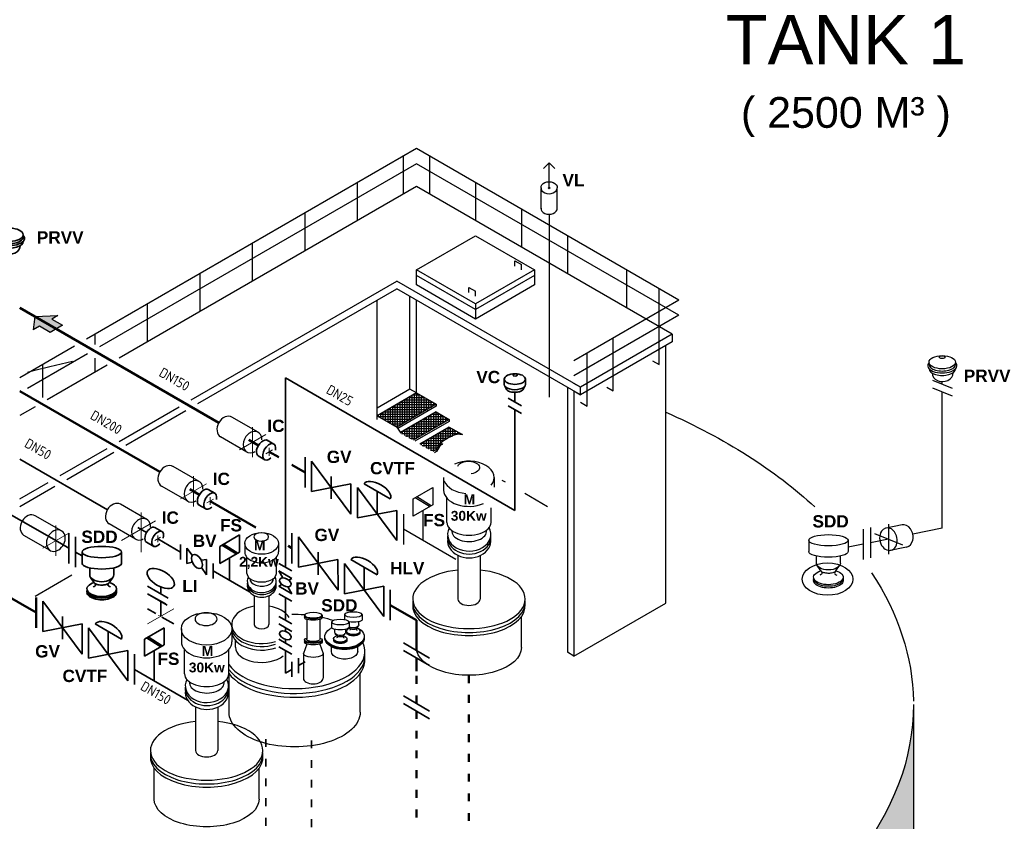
# Model space of a CAD drawing. Header units: millimetres. Extents: x 222 to 2461, y -1493 to 72.
# Tile 27 of 27: x 2161 to 2461, y -456 to -211. Entities that reach past the tile are written whole.
import ezdxf

# ---------------------------------------------------------------- set-up
doc = ezdxf.new("R2010")
doc.units = ezdxf.units.MM
doc.linetypes.add('ACAD_ISO03W100', pattern=[30, 12, -18])
doc.linetypes.add('ACAD_ISO10W100', pattern=[18, 12, -3, 0, -3])
for name, color, linetype, lineweight in [('Achsen', 253, 'ACAD_ISO10W100', 15), ('Armatur-Entleerung', 7, 'Continuous', 30), ('Auslagerung', 1, 'Continuous', 50), ('Einlagerung', 5, 'Continuous', 50), ('Entleerung', 74, 'Continuous', 35), ('Pfeile', 1, 'Continuous', 18), ('Symbole_70', 7, 'Continuous', 35), ('Text', 7, 'Continuous', 18), ('Text groß', 7, 'Continuous', 18)]:
    doc.layers.add(name, color=color, linetype=linetype, lineweight=lineweight)
for name, color, linetype in [('ANLAGEN', 7, 'Continuous'), ('effekte', 7, 'Continuous'), ('gebäude', 8, 'Continuous'), ('rohrdurchführung', 7, 'Continuous')]:
    doc.layers.add(name, color=color, linetype=linetype)
doc.styles.add('Stil3', font='isocp.shx', dxfattribs={"height": 130000})

# ---------------------------------------------------------------- blocks, each defined once
blk = doc.blocks.new('FILOU_N2_83_2')
at = {"layer": 'ANLAGEN', "color": 7, "linetype": 'Continuous'}
for p, q in [((0, 0), (6.4952, 12.4102)), ((6.4952, 12.4102), (6.4952, 8.0801)), ((6.4952, 8.0801), (12.9904, 11.8301)), ((12.9904, 11.8301), (12.9904, 3.1699)), ((0, 0), (6.4952, -4.9104)), ((12.9904, 3.1699), (6.4952, -0.5801)), ((6.4952, -0.5801), (6.4952, -4.9103))]:
    blk.add_line(p, q, dxfattribs=at)

msp = doc.modelspace()

# ---------------------------------------------------------------- hatches: boundary and pattern name
at = {"layer": 'Auslagerung'}
msp.add_hatch(color=1, dxfattribs=at).paths.add_polyline_path([(2165.33, -301.63), (2164.83, -305.67), (2166.7, -304.58), (2169.95, -306.46), (2173.7, -304.29), (2170.45, -302.42), (2172.33, -301.34)])
at = {"layer": 'effekte'}
h = msp.add_hatch(color=253, dxfattribs=at)
h.set_gradient(color1=(156, 156, 156), rotation=30, tint=1, name='CURVED')
edge = h.paths.add_edge_path()
edge.add_ellipse((2243.26, -642.83), major_axis=(-190, 0), ratio=0.588376, start_angle=360, end_angle=422.0567)
edge.add_ellipse((2243.26, -642.83), major_axis=(190, 0), ratio=0.588376, start_angle=240.3863, end_angle=310.0953)
edge.add_ellipse((2243.26, -642.83), major_axis=(190, 0), ratio=0.588376, start_angle=-49.9047, end_angle=0)
edge.add_line((2433.26, -642.83), (2433.26, -419.97))
edge.add_ellipse((2243.26, -419.97), major_axis=(-190, 0), ratio=0.588376, start_angle=130.0953, end_angle=180, ccw=False)
edge.add_line((2365.63, -505.49), (2365.63, -686.79))
edge.add_ellipse((2243.26, -601.27), major_axis=(190, 0), ratio=0.588376, start_angle=243.6636, end_angle=310.0953, ccw=False)
edge.add_line((2158.97, -701.46), (2158.97, -520.16))
edge.add_ellipse((2243.26, -419.97), major_axis=(-190, 0.08), ratio=0.588517, start_angle=375.841, end_angle=423.6785, ccw=False)
edge.add_line((2060.47, -450.41), (2053.26, -450.68))
edge.add_line((2053.26, -450.68), (2053.26, -642.83))

# ---------------------------------------------------------------- linework, layer by layer
at = {"layer": 'Achsen', "lineweight": 15}
for p, q in [((2322.47, -262.66), (2321.83, -262.29)), ((2321.83, -262.66), (2322.47, -262.29)), ((2231.71, -344.57), (2231.71, -335.33)), ((2227.71, -342.26), (2235.71, -337.64)), ((2213.71, -359.58), (2213.71, -350.35)), ((2209.71, -357.27), (2217.71, -352.65)), ((2197.71, -373.44), (2197.71, -359.58)), ((2191.71, -369.97), (2203.71, -363.05)), ((2171.71, -374.59), (2171.71, -365.36)), ((2167.71, -372.28), (2175.71, -367.67))]:
    msp.add_line(p, q, dxfattribs=at)
at = {"layer": 'Achsen'}
for p, q in [((2235.74, -343.48), (2237.82, -342.28)), ((2236.78, -341.68), (2236.78, -344.08)), ((2217.74, -358.49), (2219.82, -357.29)), ((2218.78, -356.69), (2218.78, -359.09)), ((2201.92, -369.94), (2203.65, -368.94)), ((2202.78, -368.44), (2202.78, -370.44)), ((2199.71, -395.38), (2207.71, -390.76))]:
    msp.add_line(p, q, dxfattribs=at)
at = {"layer": 'Armatur-Entleerung'}
for p, q in [((2319.69, -268.81), (2319.69, -262.57)), ((2324.61, -268.63), (2324.61, -262.57))]:
    msp.add_line(p, q, dxfattribs=at)
at = {"layer": 'Armatur-Entleerung', "extrusion": (0, 0, -1)}
msp.add_ellipse((2322.15, -262.29), major_axis=(-2.47, 0), ratio=0.707107, start_param=6.229713, end_param=9.478251, dxfattribs=at)
at = {"layer": 'Armatur-Entleerung'}
for centre in [(2322.15, -262.47), (2322.15, -268.72)]:
    msp.add_ellipse(centre, major_axis=(-2.47, 0), ratio=0.707107, start_param=6.229713, end_param=9.478251, dxfattribs=at)
at = {"layer": 'Auslagerung'}
for p, q in [((2160.7, -298.96), (2221.42, -334.01)), ((2230.54, -339.27), (2233.48, -340.97)), ((2239.71, -344.57), (2236.78, -342.88)), ((2247.71, -349.19), (2243.71, -346.88)), ((2154.78, -385.6), (2165.71, -391.91)), ((2165.71, -387.3), (2165.71, -396.53))]:
    msp.add_line(p, q, dxfattribs=at)
at = {"layer": 'Auslagerung', "linetype": 'ACAD_ISO03W100', "ltscale": 0.2}
msp.add_line((2297.71, -411.02), (2297.71, -527.11), dxfattribs=at)
at = {"layer": 'Einlagerung'}
for p, q in [((2160.7, -324.36), (2203.42, -349.02)), ((2212.54, -354.29), (2215.48, -355.98)), ((2232.72, -365.94), (2218.78, -357.89)), ((2243.71, -372.28), (2242.53, -371.6)), ((2281.71, -394.22), (2273.71, -389.6)), ((2281.71, -394.22), (2281.71, -403.46)), ((2281.71, -402.56), (2281.71, -394.22)), ((2281.71, -405.77), (2281.71, -409.78))]:
    msp.add_line(p, q, dxfattribs=at)
at = {"layer": 'Einlagerung', "linetype": 'ACAD_ISO03W100', "ltscale": 0.2}
for p, q in [((2281.71, -411.2), (2281.71, -419.63)), ((2281.71, -421.94), (2281.71, -458.89))]:
    msp.add_line(p, q, dxfattribs=at)
at = {"layer": 'Entleerung'}
for p, q in [((2160.7, -345.14), (2187.42, -360.57)), ((2196.71, -365.93), (2199.39, -367.48)), ((2202.78, -369.44), (2209.71, -373.44)), ((2209.71, -371.13), (2209.71, -375.75))]:
    msp.add_line(p, q, dxfattribs=at)
at = {"layer": 'Entleerung', "linetype": 'ACAD_ISO03W100', "ltscale": 0.2}
msp.add_line((2235.71, -430.48), (2235.71, -531.7), dxfattribs=at)
at = {"layer": 'gebäude'}
for p, q in [((2281.71, -250.44), (2181.03, -308.57)), ((2361.71, -296.63), (2281.71, -250.44)), ((2281.71, -255.06), (2185.02, -310.88)), ((2277.71, -264.3), (2277.71, -252.75)), ((2361.71, -301.25), (2281.71, -255.06)), ((2285.71, -252.75), (2285.71, -264.3)), ((2322.15, -254.79), (2320.41, -256.53)), ((2322.15, -262.47), (2322.15, -254.79)), ((2322.15, -254.79), (2323.89, -256.53)), ((2263.71, -272.38), (2263.71, -260.83)), ((2299.71, -260.83), (2299.71, -272.38)), ((2281.71, -261.99), (2191.02, -314.35)), ((2359.71, -307.02), (2281.71, -261.99)), ((2247.71, -281.62), (2247.71, -270.07)), ((2313.71, -268.92), (2313.71, -280.46)), ((2322.15, -270.46), (2322.15, -326.18)), ((2281.71, -287.39), (2299.71, -277)), ((2299.71, -277), (2317.71, -287.39)), ((2327.71, -277), (2327.71, -288.55)), ((2231.71, -290.85), (2231.71, -279.31)), ((2311.71, -286.24), (2311.71, -284.67)), ((2311.71, -284.67), (2313.71, -285.82)), ((2299.71, -297.78), (2281.71, -287.39)), ((2281.71, -292.01), (2281.71, -287.39)), ((2317.71, -287.39), (2299.71, -297.78)), ((2313.71, -287.39), (2313.71, -285.82)), ((2317.71, -287.39), (2317.71, -292.01)), ((2345.71, -287.39), (2345.71, -298.94)), ((2213.02, -327.05), (2275.71, -290.85)), ((2215.71, -300.09), (2215.71, -288.55)), ((2331.71, -323.19), (2275.71, -290.85)), ((2299.71, -299.49), (2281.71, -289.1)), ((2317.71, -289.1), (2299.71, -299.49)), ((2215.02, -328.2), (2275.71, -293.16)), ((2331.71, -325.5), (2275.71, -293.16)), ((2299.71, -302.4), (2281.71, -292.01)), ((2297.71, -294.32), (2297.71, -292.75)), ((2297.71, -292.75), (2299.71, -293.9)), ((2317.71, -292.01), (2299.71, -302.4)), ((2299.71, -295.47), (2299.71, -293.9)), ((2355.71, -316.26), (2355.71, -293.16)), ((2269.71, -333.02), (2269.71, -296.63)), ((2279.71, -323.79), (2279.71, -295.47)), ((2281.71, -324.94), (2281.71, -296.57)), ((2361.71, -296.63), (2329.71, -315.1)), ((2199.71, -309.33), (2199.71, -297.78)), ((2299.71, -297.78), (2299.71, -302.4)), ((2361.71, -301.25), (2329.71, -319.72)), ((2357.71, -303.56), (2357.71, -303.56)), ((2183.71, -310.12), (2183.71, -307.02)), ((2359.71, -307.02), (2331.71, -323.19)), ((2341.71, -324.34), (2341.71, -308.17)), ((2359.71, -307.02), (2359.71, -309.33)), ((2177.36, -310.69), (2160.7, -320.3)), ((2359.71, -309.33), (2331.71, -325.5)), ((2357.71, -389), (2357.71, -310.48)), ((2181.36, -313), (2163.03, -323.58)), ((2183.71, -318.57), (2183.71, -314.36)), ((2333.71, -328.96), (2333.71, -312.79)), ((2353.71, -315.1), (2355.71, -316.26)), ((2167.71, -326.29), (2167.71, -316.26)), ((2187.36, -316.46), (2169.03, -327.05)), ((2279.71, -323.79), (2269.71, -329.56)), ((2281.71, -324.94), (2279.71, -323.79)), ((2327.71, -323.19), (2327.71, -404.02)), ((2331.71, -323.19), (2329.71, -322.03)), ((2331.71, -325.5), (2331.71, -323.19)), ((2339.71, -323.19), (2341.71, -324.34)), ((2281.71, -324.94), (2269.71, -331.87)), ((2278.1, -327.03), (2285.32, -327.03)), ((2278.15, -331.69), (2278.15, -327)), ((2278.88, -332.68), (2278.88, -326.58)), ((2279.37, -326.29), (2284.05, -326.29)), ((2279.62, -333.08), (2279.62, -326.15)), ((2280.35, -332.66), (2280.35, -325.73)), ((2280.64, -325.56), (2282.78, -325.56)), ((2281.08, -332.23), (2281.08, -325.31)), ((2281.71, -324.94), (2287.71, -328.41)), ((2281.81, -331.81), (2281.81, -325)), ((2282.55, -331.39), (2282.55, -325.42)), ((2283.28, -330.96), (2283.28, -325.85)), ((2284.01, -330.54), (2284.01, -326.27)), ((2284.75, -330.12), (2284.75, -326.69)), ((2285.48, -329.69), (2285.48, -327.12)), ((2329.71, -324.34), (2331.71, -325.5)), ((2329.71, -324.34), (2329.71, -405.18)), ((2165.36, -329.16), (2160.7, -331.85)), ((2191.02, -339.75), (2209.36, -329.16)), ((2273.02, -333.78), (2273.02, -329.96)), ((2273.02, -329.96), (2275.71, -329.96)), ((2273.75, -334.2), (2273.75, -329.54)), ((2274.29, -329.23), (2275.71, -329.23)), ((2274.48, -334.62), (2274.48, -329.12)), ((2275.22, -335.05), (2275.22, -328.69)), ((2275.56, -328.49), (2275.71, -328.49)), ((2287.71, -328.41), (2275.71, -335.33)), ((2275.71, -328.49), (2275.78, -328.49)), ((2275.71, -329.23), (2276.32, -329.23)), ((2275.71, -329.96), (2276.87, -329.96)), ((2275.78, -328.49), (2287.56, -328.49)), ((2275.95, -328.72), (2275.95, -328.27)), ((2275.95, -335.2), (2275.95, -328.72)), ((2287.71, -329.02), (2276.01, -335.78)), ((2276.32, -329.23), (2286.29, -329.23)), ((2276.68, -329.71), (2276.68, -327.85)), ((2276.68, -334.77), (2276.68, -329.71)), ((2276.83, -327.76), (2286.59, -327.76)), ((2276.87, -329.96), (2285.02, -329.96)), ((2277.42, -330.7), (2277.42, -327.42)), ((2286.21, -329.27), (2286.21, -327.54)), ((2286.95, -328.85), (2286.95, -327.96)), ((2287.68, -328.42), (2287.68, -328.39)), ((2287.71, -328.41), (2287.71, -329.02)), ((2331.71, -327.8), (2333.71, -328.96)), ((2193.02, -340.9), (2211.36, -330.32)), ((2269.71, -331.87), (2275.71, -335.33)), ((2270.08, -332.08), (2270.08, -331.66)), ((2270.21, -332.16), (2275.71, -332.16)), ((2270.48, -331.43), (2275.71, -331.43)), ((2270.82, -332.51), (2270.82, -331.23)), ((2271.48, -332.89), (2275.71, -332.89)), ((2271.55, -332.93), (2271.55, -330.81)), ((2271.75, -330.69), (2275.71, -330.69)), ((2272.28, -333.35), (2272.28, -330.39)), ((2275.71, -330.69), (2277.41, -330.69)), ((2275.71, -331.43), (2277.95, -331.43)), ((2275.71, -332.16), (2278.5, -332.16)), ((2275.71, -332.89), (2279.04, -332.89)), ((2287.71, -330.72), (2276.82, -337)), ((2277.41, -330.69), (2283.75, -330.69)), ((2277.42, -334.35), (2277.42, -330.7)), ((2277.95, -331.43), (2282.48, -331.43)), ((2278.15, -333.93), (2278.15, -331.69)), ((2278.5, -332.16), (2281.21, -332.16)), ((2278.88, -333.5), (2278.88, -332.68)), ((2279.04, -332.89), (2279.94, -332.89)), ((2291.71, -333.02), (2280.71, -339.38)), ((2283.28, -337.89), (2283.28, -333.27)), ((2283.94, -332.89), (2291.48, -332.89)), ((2284.01, -337.47), (2284.01, -332.85)), ((2284.75, -337.05), (2284.75, -332.43)), ((2285.21, -332.16), (2290.21, -332.16)), ((2285.48, -336.62), (2285.48, -332)), ((2286.21, -336.2), (2286.21, -331.58)), ((2286.48, -331.43), (2288.94, -331.43)), ((2286.95, -335.78), (2286.95, -331.16)), ((2287.68, -335.35), (2287.68, -330.73)), ((2287.71, -330.72), (2291.71, -333.02)), ((2288.41, -334.93), (2288.41, -331.12)), ((2289.15, -334.51), (2289.15, -331.54)), ((2289.88, -334.08), (2289.88, -331.97)), ((2290.61, -333.66), (2290.61, -332.39)), ((2291.35, -333.24), (2291.35, -332.81)), ((2291.71, -333.02), (2291.71, -333.64)), ((2272.75, -333.63), (2275.71, -333.63)), ((2274.02, -334.36), (2275.71, -334.36)), ((2275.71, -333.63), (2278.67, -333.63)), ((2275.71, -334.36), (2277.4, -334.36)), ((2275.71, -335.33), (2276.96, -337.21)), ((2278.15, -337.9), (2278.15, -336.24)), ((2278.86, -335.82), (2286.86, -335.82)), ((2278.88, -338.32), (2278.88, -335.81)), ((2279.62, -338.74), (2279.62, -335.39)), ((2280.13, -335.09), (2288.13, -335.09)), ((2280.35, -339.16), (2280.35, -334.97)), ((2281.08, -339.16), (2281.08, -334.54)), ((2291.71, -333.64), (2281.24, -339.68)), ((2281.4, -334.36), (2289.4, -334.36)), ((2281.81, -338.74), (2281.81, -334.12)), ((2282.55, -338.32), (2282.55, -333.7)), ((2282.67, -333.63), (2290.67, -333.63)), ((2291.71, -335.33), (2282.71, -340.53)), ((2289.71, -334.18), (2289.71, -334.18)), ((2290.86, -335.82), (2292.56, -335.82)), ((2291.35, -338.69), (2291.35, -335.55)), ((2291.71, -335.33), (2295.71, -337.64)), ((2292.08, -338.33), (2292.08, -335.55)), ((2292.81, -338), (2292.81, -335.97)), ((2277.1, -337.29), (2284.32, -337.29)), ((2277.42, -337.47), (2277.42, -336.66)), ((2277.59, -336.56), (2285.59, -336.56)), ((2278.37, -338.02), (2283.05, -338.02)), ((2279.64, -338.76), (2281.78, -338.76)), ((2285.48, -342.13), (2285.48, -338.93)), ((2285.78, -338.76), (2291.23, -338.76)), ((2286.21, -342.55), (2286.21, -338.51)), ((2286.95, -342.7), (2286.95, -338.09)), ((2287.05, -338.02), (2292.76, -338.02)), ((2287.68, -342.28), (2287.68, -337.66)), ((2288.32, -337.29), (2295.1, -337.29)), ((2288.41, -341.12), (2288.41, -337.24)), ((2289.15, -340.22), (2289.15, -336.82)), ((2289.59, -336.56), (2293.83, -336.56)), ((2289.88, -339.59), (2289.88, -336.39)), ((2293.55, -337.73), (2293.55, -336.39)), ((2294.28, -337.57), (2294.28, -336.82)), ((2295.01, -337.57), (2295.01, -337.24)), ((2173.03, -350.14), (2187.36, -341.86)), ((2283.24, -340.22), (2289.14, -340.22)), ((2283.28, -340.86), (2283.28, -340.2)), ((2283.45, -340.96), (2288.53, -340.96)), ((2284.01, -341.28), (2284.01, -339.78)), ((2284.51, -339.49), (2290.02, -339.49)), ((2284.72, -341.69), (2288.05, -341.69)), ((2284.75, -341.71), (2284.75, -339.36)), ((2287.71, -342.26), (2286.71, -342.84)), ((2175.03, -351.3), (2189.36, -343.02)), ((2285.99, -342.42), (2287.43, -342.42)), ((2287.77, -342.84), (2287.24, -343.15)), ((2160.7, -357.25), (2169.36, -352.26)), ((2160.7, -359.56), (2171.36, -353.41)), ((2307.71, -351.5), (2308.71, -352.08)), ((2314.71, -355.54), (2321.71, -359.58)), ((2429.78, -365.14), (2424.95, -366.12)), ((2431.15, -371.93), (2425.64, -373.05)), ((2329.71, -405.18), (2357.71, -389)), ((2329.71, -405.18), (2327.71, -404.02)), ((2433.26, -419.97), (2433.26, -642.83))]:
    msp.add_line(p, q, dxfattribs=at)
at = {"layer": 'gebäude', "ltscale": 0.35}
for p, q in [((2446.1, -315.57), (2446.1, -316.24)), ((2442.06, -322.29), (2442.06, -321.48)), ((2442.06, -366.19), (2442.06, -324.6)), ((2275.29, -335.09), (2275.71, -335.09)), ((2275.71, -335.09), (2276.13, -335.09)), ((2290.61, -339.11), (2290.61, -335.97)), ((2289.99, -350.69), (2289.99, -354.59)), ((2305.44, -350.69), (2305.44, -353.65)), ((2280.71, -357.27), (2286.71, -353.81)), ((2286.71, -353.81), (2286.71, -359.01)), ((2280.71, -362.47), (2280.71, -357.27)), ((2285.71, -359.59), (2281.34, -356.91)), ((2286.18, -359.31), (2281.85, -356.62)), ((2290.96, -364.4), (2290.96, -356.99)), ((2286.71, -359.01), (2280.71, -362.47)), ((2304.46, -364.4), (2304.46, -360.02)), ((2277.71, -361.89), (2277.71, -371.13)), ((2283.71, -369.97), (2283.71, -360.74)), ((2420.18, -366), (2420.18, -375.24)), ((2425.64, -364.9), (2425.64, -374.14)), ((2442.06, -366.19), (2433.06, -368.01)), ((2293.71, -375.75), (2277.71, -366.51)), ((2417.92, -366.46), (2417.92, -375.7)), ((2229.32, -370.83), (2229.32, -373.43)), ((2239.62, -370.83), (2239.61, -373.43)), ((2401.32, -369.86), (2401.32, -373.32)), ((2413.32, -369.86), (2413.32, -373.32)), ((2417.92, -371.08), (2413.32, -372.01)), ((2425.64, -369.52), (2420.18, -370.62)), ((2229.97, -379.97), (2229.97, -375.03)), ((2238.97, -379.97), (2238.97, -375.03)), ((2294.34, -374.47), (2294.34, -387.78)), ((2301.09, -374.54), (2301.09, -387.78)), ((2403.65, -376.79), (2403.65, -374.69)), ((2410.99, -376.79), (2410.99, -374.69)), ((2405.05, -379.21), (2403.91, -377.58)), ((2409.59, -379.21), (2410.73, -377.58)), ((2165.42, -386.86), (2176.59, -380.41)), ((2232.22, -386.68), (2232.22, -395.56)), ((2236.72, -386.73), (2236.72, -395.56)), ((2247.52, -392.71), (2247.52, -393.48)), ((2252.92, -392.71), (2252.92, -393.48)), ((2259.75, -392.51), (2259.75, -394.07)), ((2265.15, -392.51), (2265.15, -394.07)), ((2313.71, -402.56), (2313.71, -393.14)), ((2248.22, -394.01), (2248.22, -400.01)), ((2252.22, -394.01), (2252.22, -400.01)), ((2255.76, -394.81), (2255.76, -396.37)), ((2261.16, -394.81), (2261.16, -396.37)), ((2261.43, -396.72), (2261.17, -396.35)), ((2263.47, -396.72), (2263.98, -395.98)), ((2264.1, -395.62), (2264.1, -394.68)), ((2209.99, -396.88), (2209.99, -400.78)), ((2225.44, -396.88), (2225.44, -400.78)), ((2256.81, -397.93), (2256.81, -396.98)), ((2257.44, -399.02), (2256.93, -398.28)), ((2259.48, -399.02), (2259.99, -398.28)), ((2260.11, -397.93), (2260.11, -396.98)), ((2226.47, -402.48), (2226.47, -400.43)), ((2248.22, -401.51), (2247.22, -404.4)), ((2247.52, -400.22), (2247.52, -400.99)), ((2252.22, -401.51), (2253.22, -404.4)), ((2252.92, -400.22), (2252.92, -400.99)), ((2255.77, -403.81), (2255.77, -402.32)), ((2263.77, -403.81), (2263.77, -402.32)), ((2210.96, -410.58), (2210.96, -403.17)), ((2224.46, -410.58), (2224.46, -403.17)), ((2247.22, -404.4), (2247.22, -411.91)), ((2253.22, -404.4), (2253.22, -411.91)), ((2224.54, -422.29), (2224.54, -410.51)), ((2264.54, -422.29), (2264.54, -410.51)), ((2214.34, -420.66), (2214.34, -433.97)), ((2221.09, -420.73), (2221.09, -433.97)), ((2201.71, -448.75), (2201.71, -439.32)), ((2233.71, -448.75), (2233.71, -439.32))]:
    msp.add_line(p, q, dxfattribs=at)
at = {"layer": 'gebäude', "linetype": 'ACAD_ISO03W100', "lineweight": 25}
for p, q in [((2439.06, -321.09), (2445.06, -323.5)), ((2439.06, -323.4), (2445.06, -325.81)), ((2421.35, -367.79), (2429.92, -371.24))]:
    msp.add_line(p, q, dxfattribs=at)
at = {"layer": 'gebäude', "extrusion": (-1.12486e-32, 6.12303e-17, -1)}
for start_param, end_param in [(1.135617, 1.21308), (2.217129, 2.571396), (2.773074, 3.131696)]:
    msp.add_ellipse((2243.26, -419.97), major_axis=(-190, 0.04), ratio=0.588282, start_param=start_param, end_param=end_param, dxfattribs=at)
at = {"layer": 'gebäude', "ltscale": 0.35}
for centre, major_axis, ratio in [((2442.06, -315.57), (-4.04, 0), 0.5), ((2442.01, -314.03), (0.869, -0.029), 0.471797), ((2234.47, -370.83), (-5.15, 0), 0.639035), ((2407.07, -381.71), (-7.72, 0), 0.639035), ((2217.71, -396.88), (-7.72, 0), 0.639035)]:
    msp.add_ellipse(centre, major_axis=major_axis, ratio=ratio, dxfattribs=at)
for centre, major_axis, ratio, start_param, end_param in [((2442.06, -316.62), (-4.45, 0), 0.5, 5.849646, 9.854478), ((2442.06, -316.24), (-4.04, 0), 0.5, 6.283185, 9.424778), ((2442.06, -317.59), (-4.04, 0), 0.5, 6.283185, 9.424778), ((2442.14, -318.83), (-3.21, -0.06), 0.826233, 6.273896, 9.417099), ((2442.14, -318.83), (-3.21, -0.06), 0.826233, 3.141451, 3.143306), ((2297.71, -350.69), (-7.72, 0), 0.639035, 2.634211, 5.321107), ((2297.71, -350.69), (-7.72, 0), 0.639035, 6.503485, 7.735018), ((2297.71, -354.59), (-7.72, 0), 0.639035, 6.282614, 8.45795), ((2297.79, -368.02), (-6.61, 0), 0.777736, 5.903077, 9.829629), ((2297.71, -364.4), (-6.75, 0), 0.57735, 0, 3.141593), ((2297.79, -368.91), (-6.61, 0), 0.777736, 6.19648, 9.511483), ((2297.76, -367.07), (-5.32, 0), 0.595171, 6.20869, 9.519177), ((2297.79, -370.08), (-6.61, 0), 0.777736, 6.168705, 9.539258), ((2234.47, -373.43), (-5.15, 0), 0.639035, 6.282614, 9.424778), ((2234.52, -382.38), (-4.41, 0), 0.777736, 5.903077, 9.829629), ((2234.47, -379.97), (-4.5, 0), 0.57735, 0, 3.141593), ((2297.71, -387.78), (-17.15, 0), 0.526504, 4.910515, 10.797448), ((2234.52, -383.76), (-4.41, 0), 0.777736, 6.168705, 9.539258), ((2234.52, -382.98), (-4.41, 0), 0.777736, 6.19648, 9.511483), ((2234.5, -381.75), (-3.55, 0), 0.595171, 6.20869, 9.519177), ((2234.47, -395.56), (-9.13, 0), 0.632477, 4.96144, 8.334608), ((2234.47, -395.56), (-9.13, 0), 0.632477, 9.815159, 10.746523), ((2297.71, -388.95), (-17.15, 0), 0.526504, 6.21841, 9.489553), ((2297.71, -389.89), (-17.15, 0), 0.526504, -0.052256, 3.193849), ((2297.71, -387.78), (3.37, 0), 0.57735, 3.141593, 6.283185), ((2244.54, -403.81), (-21.43, 0), 0.526504, 4.572213, 4.753499), ((2234.47, -396.45), (-9.13, 0), 0.632477, 6.205579, 8.334608), ((2234.47, -395.56), (2.25, 0), 0.57735, 3.141593, 6.283185), ((2244.54, -403.81), (-21.43, 0), 0.526504, 4.134328, 4.310613), ((2234.47, -397.57), (-9.13, 0), 0.632477, 6.185774, 8.353525), ((2217.71, -400.78), (-7.72, 0), 0.639035, 6.282614, 9.424778), ((2244.54, -403.81), (-21.43, 0), 0.526504, 0.357574, 3.389236), ((2244.54, -405.27), (-21.43, 0), 0.526504, 6.64076, 9.489553), ((2234.47, -402.48), (8, 0), 0.57735, 3.141593, 5.675376), ((2244.54, -406.45), (-21.43, 0), 0.526504, 0.357574, 3.193849), ((2217.71, -410.58), (-6.75, 0), 0.57735, 0, 3.141593), ((2217.79, -414.2), (-6.61, 0), 0.777736, 5.903077, 9.829629), ((2217.76, -413.26), (-5.32, 0), 0.595171, 6.20869, 9.519177), ((2250.22, -411.91), (3, 0), 0.57735, 3.141593, 6.283185), ((2217.79, -416.27), (-6.61, 0), 0.777736, 6.168705, 9.539258), ((2217.79, -415.1), (-6.61, 0), 0.777736, 6.19648, 9.511483), ((2217.71, -433.97), (-17.15, 0), 0.526504, 4.910515, 10.797448), ((2217.71, -435.13), (-17.15, 0), 0.526504, 6.21841, 9.489553), ((2217.71, -433.97), (3.37, 0), 0.57735, 3.141593, 6.283185), ((2217.71, -436.08), (-17.15, 0), 0.526504, -0.052256, 3.193849)]:
    msp.add_ellipse(centre, major_axis=major_axis, ratio=ratio, start_param=start_param, end_param=end_param, dxfattribs=at)
at = {"layer": 'gebäude', "ltscale": 0.35, "extrusion": (-1.01969e-32, 6.12303e-17, -1)}
for centre, major_axis, ratio, start_param, end_param in [((2297.55, -347.71), (3.37, 0), 0.57735, 3.398185, 7.597389), ((2407.32, -369.86), (6, 0), 0.288675, 3.141593, 9.424778), ((2407.32, -373.32), (-6, 0), 0.288675, 3.141593, 6.283185), ((2407.32, -376.79), (-3.67, 0), 0.57735, 3.141593, 6.283185), ((2250.22, -392.71), (2.7, 0), 0.288675, 3.141593, 9.424778), ((2250.22, -393.04), (2.7, 0), 0.288675, 6.351757, 9.356206), ((2262.45, -392.51), (2.7, 0), 0.288675, 3.141593, 9.424778), ((2250.22, -393.48), (2.7, 0), 0.288675, 6.283185, 9.424778), ((2258.46, -394.81), (2.7, 0), 0.288675, 3.141593, 9.424778), ((2258.46, -396.37), (2.7, 0), 0.288675, 6.283185, 9.424778), ((2262.45, -394.07), (2.7, 0), 0.288675, 6.283185, 8.347588), ((2259.77, -399.19), (6, 0), 0.57735, 5.399798, 10.284534), ((2259.77, -399.45), (6, 0), 0.57735, 6.24594, 9.462023), ((2258.46, -399.88), (2.02, 0), 0.509175, 5.234682, 10.455455), ((2262.45, -397.57), (2.02, 0), 0.509175, 5.234682, 10.455455), ((2262.45, -397.79), (2.02, 0), 0.509175, 6.176535, 9.531428), ((2262.45, -398.03), (2.02, 0), 0.509175, 6.16783, 9.540133), ((2250.22, -400.22), (2.7, 0), 0.288675, 5.546561, 10.161402), ((2250.22, -400.99), (2.7, 0), 0.288675, 6.283185, 9.424778), ((2250.22, -400.55), (2.7, 0), 0.288675, 6.351757, 9.356206), ((2250.22, -400.01), (2, 0), 0.363114, 0, 3.141593), ((2259.77, -399.73), (6, 0), 0.57735, 6.241753, 9.46621), ((2258.46, -400.09), (2.02, 0), 0.509175, 6.176535, 9.531428), ((2258.46, -400.33), (2.02, 0), 0.509175, 6.16783, 9.540133), ((2259.77, -403.81), (4, 0), 0.57735, 6.283185, 9.424778)]:
    msp.add_ellipse(centre, major_axis=major_axis, ratio=ratio, start_param=start_param, end_param=end_param, dxfattribs=at)
at = {"layer": 'gebäude'}
for centre, major_axis, start_param, end_param in [((2425.64, -369.52), (-0.69, 3.4), -1.570796, 0.64727), ((2430.47, -368.54), (-0.69, 3.4), -3.141593, 0), ((2425.64, -369.52), (0.69, -3.4), 3.788862, 7.853982)]:
    msp.add_ellipse(centre, major_axis=major_axis, ratio=0.763787, start_param=start_param, end_param=end_param, dxfattribs=at)
at = {"layer": 'gebäude', "ltscale": 0.35, "extrusion": (-1.01969e-32, 6.12303e-17, -1)}
for centre, major_axis in [((2234.36, -368.84), (2.25, 0)), ((2217.55, -393.89), (3.37, 0))]:
    msp.add_ellipse(centre, major_axis=major_axis, ratio=0.57735, dxfattribs=at)
at = {"layer": 'gebäude', "ltscale": 0.35, "extrusion": (-1.12475e-32, 6.12303e-17, -1)}
msp.add_ellipse((2253.97, -373.95), major_axis=(16.58, 0), ratio=0.519922, start_param=3.296707, end_param=3.298118, dxfattribs=at)
at = {"layer": 'gebäude', "ltscale": 0.35, "extrusion": (-1.32457e-32, 6.12303e-17, -1)}
for centre, major_axis, ratio, start_param, end_param in [((2407.32, -381.12), (4.5, 0), 0.509175, -1.048503, 4.172269), ((2297.71, -402.56), (16, 0), 0.52915, 0, 3.141597), ((2244.54, -422.29), (20, 0), 0.52915, 0, 3.141597), ((2217.71, -448.75), (16, 0), 0.52915, 0, 3.141597)]:
    msp.add_ellipse(centre, major_axis=major_axis, ratio=ratio, start_param=start_param, end_param=end_param, dxfattribs=at)
at = {"layer": 'gebäude', "ltscale": 0.35, "extrusion": (-1.3946e-32, 6.12303e-17, -1)}
msp.add_ellipse((2407.32, -381.61), major_axis=(-4.5, 0), ratio=0.509175, start_param=3.034943, end_param=6.389835, dxfattribs=at)
at = {"layer": 'gebäude', "ltscale": 0.35, "extrusion": (-1.05471e-32, 6.12303e-17, -1)}
msp.add_ellipse((2407.32, -382.13), major_axis=(-4.5, 0), ratio=0.509175, start_param=3.026238, end_param=6.39854, dxfattribs=at)
at = {"layer": 'gebäude', "ltscale": 0.35, "extrusion": (-9.14634e-33, 6.12303e-17, -1)}
for centre, end_param in [((2262.45, -395.62), 8.747222), ((2258.46, -397.93), 9.424778)]:
    msp.add_ellipse(centre, major_axis=(1.65, 0), ratio=0.57735, start_param=6.283185, end_param=end_param, dxfattribs=at)
at = {"layer": 'gebäude', "ltscale": 0.35, "extrusion": (-1.20818e-32, 6.12303e-17, -1)}
msp.add_ellipse((2250.22, -404.4), major_axis=(3, 0), ratio=0.386365, start_param=0, end_param=3.141593, dxfattribs=at)
at = {"layer": 'gebäude', "extrusion": (-1.12475e-32, 6.12303e-17, -1)}
msp.add_ellipse((2243.26, -419.97), major_axis=(-190, 0), ratio=0.588376, start_param=3.141593, end_param=4.012594, dxfattribs=at)
at = {"layer": 'gebäude', "extrusion": (-1.12155e-32, 6.12303e-17, -1)}
msp.add_ellipse((2243.26, -419.97), major_axis=(-190, 0.08), ratio=0.588517, start_param=-1.32786, end_param=-0.276478, dxfattribs=at)
at = {"layer": 'gebäude'}
msp.add_spline([(2295.71, -337.64), (2294.14, -337.59), (2292.9, -337.96), (2290.92, -338.93), (2289.1, -340.27), (2287.71, -342.26)], degree=3, dxfattribs=at)
msp.add_open_spline([(2289.66, -340.38), (2289.48, -340.53), (2288.71, -341.23), (2288.18, -342.14), (2287.77, -342.84)], degree=3, knots=[28.749357, 28.749357, 28.749357, 28.749357, 31.753867, 42.266584, 42.266584, 42.266584, 42.266584], dxfattribs=at)
at = {"layer": 'gebäude', "ltscale": 0.35}
for points in [[(2405.05, -379.21), (2405.45, -379.88), (2404.69, -380.52)], [(2409.59, -379.21), (2409.2, -379.88), (2409.95, -380.52)], [(2257.44, -399.02), (2257.62, -399.32), (2257.28, -399.61)], [(2259.48, -399.02), (2259.3, -399.32), (2259.64, -399.61)], [(2261.43, -396.72), (2261.61, -397.02), (2261.27, -397.3)], [(2263.47, -396.72), (2263.29, -397.02), (2263.63, -397.3)]]:
    msp.add_spline(points, degree=3, dxfattribs=at)
for points in [[(2409.59, -379.21), (2409.58, -379.24), (2409.55, -379.27), (2409.48, -379.34), (2409.43, -379.38), (2409.3, -379.47), (2409.23, -379.52), (2409, -379.63), (2408.83, -379.71), (2408.44, -379.82), (2408.22, -379.87), (2407.76, -379.94), (2407.53, -379.95), (2407.05, -379.95), (2406.81, -379.93), (2406.36, -379.86), (2406.15, -379.81), (2405.76, -379.69), (2405.6, -379.61), (2405.35, -379.48), (2405.25, -379.41), (2405.12, -379.3), (2405.08, -379.25), (2405.05, -379.22), (2405.05, -379.22), (2405.05, -379.21)], [(2259.48, -399.02), (2259.48, -399.03), (2259.46, -399.04), (2259.43, -399.07), (2259.41, -399.09), (2259.35, -399.13), (2259.32, -399.15), (2259.22, -399.21), (2259.14, -399.24), (2258.96, -399.29), (2258.87, -399.31), (2258.66, -399.34), (2258.55, -399.35), (2258.34, -399.35), (2258.23, -399.34), (2258.03, -399.31), (2257.93, -399.29), (2257.76, -399.23), (2257.68, -399.2), (2257.57, -399.14), (2257.53, -399.11), (2257.47, -399.06), (2257.45, -399.04), (2257.44, -399.02), (2257.44, -399.02), (2257.44, -399.02)], [(2263.47, -396.72), (2263.46, -396.73), (2263.45, -396.74), (2263.42, -396.77), (2263.4, -396.79), (2263.34, -396.83), (2263.31, -396.85), (2263.2, -396.91), (2263.13, -396.94), (2262.95, -396.99), (2262.85, -397.01), (2262.65, -397.04), (2262.54, -397.05), (2262.33, -397.05), (2262.22, -397.04), (2262.02, -397.01), (2261.92, -396.98), (2261.75, -396.93), (2261.67, -396.9), (2261.56, -396.83), (2261.52, -396.81), (2261.46, -396.76), (2261.44, -396.73), (2261.43, -396.72), (2261.43, -396.72), (2261.43, -396.72)]]:
    msp.add_open_spline(points, degree=3, knots=[0.383497, 0.383497, 0.383497, 0.383497, 0.534506, 0.534506, 0.685516, 0.685516, 0.836525, 0.836525, 1.085214, 1.085214, 1.333903, 1.333903, 1.582592, 1.582592, 1.831281, 1.831281, 2.07997, 2.07997, 2.328659, 2.328659, 2.53555, 2.53555, 2.742442, 2.742442, 2.758096, 2.758096, 2.758096, 2.758096], dxfattribs=at)
at = {"layer": 'rohrdurchführung'}
for p, q in [((2233.44, -336.95), (2225.44, -332.33)), ((2229.98, -342.95), (2221.98, -338.33)), ((2215.45, -351.96), (2207.45, -347.35)), ((2211.98, -357.96), (2203.98, -353.35)), ((2199.45, -363.51), (2191.45, -358.89)), ((2173.45, -366.97), (2165.45, -362.36)), ((2195.98, -369.51), (2187.98, -364.89)), ((2169.98, -372.97), (2161.98, -368.36))]:
    msp.add_line(p, q, dxfattribs=at)
for centre, major_axis, start_param, end_param in [((2223.71, -335.33), (-1.73, -3), 3.141593, 6.283185), ((2231.71, -339.95), (-1.73, -3), 3.788862, 6.930455), ((2231.71, -339.95), (1.73, 3), -0.931566, 0.64727), ((2231.71, -339.95), (1.73, 3), 3.788862, 4.073156), ((2231.71, -340.75), (1.3, 2.25), 3.788862, 4.096909), ((2205.71, -350.35), (-1.73, -3), 3.141593, 6.283185), ((2213.71, -354.96), (-1.73, -3), 3.788862, 6.930455), ((2213.71, -354.96), (1.73, 3), -0.931566, 0.64727), ((2189.71, -361.89), (-1.73, -3), 3.141593, 6.283185), ((2213.71, -354.96), (1.73, 3), 3.788862, 4.073156), ((2213.71, -355.76), (1.3, 2.25), 3.788862, 4.096909), ((2163.71, -365.36), (-1.73, -3), 3.141593, 6.283185), ((2197.71, -366.51), (-1.73, -3), 3.788862, 6.930455), ((2197.71, -366.51), (1.73, 3), -0.955317, 0.64727), ((2171.71, -369.97), (1.73, 3), 0.64727, 3.788862), ((2171.71, -369.97), (1.73, 3), -2.186276, 0.64727), ((2197.71, -367.31), (1.3, 2.25), 3.788862, 4.096909), ((2171.71, -369.97), (1.73, 3), 3.788862, 4.096909)]:
    msp.add_ellipse(centre, major_axis=major_axis, ratio=0.763787, start_param=start_param, end_param=end_param, dxfattribs=at)
at = {"layer": 'Symbole_70', "ltscale": 0.35}
for p, q in [((2161.75, -276.73), (2161.75, -277.4)), ((2241.71, -378.06), (2241.71, -320.32)), ((2241.71, -320.32), (2311.71, -360.74)), ((2308.48, -320.71), (2308.48, -322.33)), ((2314.95, -320.71), (2314.95, -322.33)), ((2309.3, -323.98), (2308.65, -322.84)), ((2314.13, -323.98), (2314.77, -322.84)), ((2313.71, -328.86), (2309.71, -326.55)), ((2311.71, -327.7), (2311.71, -324.76)), ((2313.71, -331.17), (2309.71, -328.86)), ((2311.71, -360.74), (2311.71, -330.01)), ((2175.71, -367.67), (2175.71, -376.9)), ((2177.71, -368.82), (2177.71, -378.06)), ((2175.71, -372.28), (2171.71, -369.97)), ((2179.71, -374.59), (2177.71, -373.44)), ((2179.71, -373.44), (2179.71, -376.9)), ((2191.71, -373.44), (2191.71, -376.9)), ((2182.04, -380.37), (2182.04, -378.27)), ((2189.39, -380.37), (2189.39, -378.27)), ((2219.71, -376.9), (2219.71, -381.52)), ((2243.71, -379.21), (2239.71, -376.9)), ((2183.44, -382.79), (2182.3, -381.16)), ((2187.98, -382.79), (2189.12, -381.16)), ((2243.71, -381.52), (2239.71, -379.21)), ((2239.71, -379.21), (2240.92, -381.31)), ((2206.01, -387.47), (2199.71, -383.83)), ((2203.71, -386.14), (2203.71, -384.08)), ((2240.64, -383.3), (2239.71, -383.83)), ((2243.71, -386.14), (2239.71, -383.83)), ((2242.5, -384.04), (2243.71, -386.14)), ((2243.71, -381.52), (2242.79, -382.05)), ((2199.71, -386.14), (2205.71, -389.6)), ((2205.13, -389.27), (2199.71, -386.14)), ((2243.71, -388.45), (2239.71, -386.14)), ((2241.71, -394.22), (2241.71, -387.3)), ((2203.71, -388.45), (2203.71, -393.07)), ((2243.71, -395.38), (2239.71, -393.07)), ((2243.71, -397.69), (2239.71, -395.38)), ((2241.71, -397.6), (2241.71, -396.53)), ((2243.71, -402.31), (2239.71, -400)), ((2243.71, -404.62), (2239.71, -402.31)), ((2241.71, -401.15), (2241.71, -400.08)), ((2241.71, -410.39), (2241.71, -403.46)), ((2243.71, -406.93), (2243.71, -411.54)), ((2245.71, -405.77), (2245.71, -410.39)), ((2247.71, -406.93), (2245.71, -408.08)), ((2243.71, -409.23), (2241.71, -410.39))]:
    msp.add_line(p, q, dxfattribs=at)
at = {"layer": 'Symbole_70'}
for p, q in [((2236.21, -339.35), (2238.22, -340.51)), ((2233.42, -344.14), (2235.45, -345.31)), ((2247.71, -344.57), (2247.71, -353.81)), ((2249.71, -354.96), (2249.71, -345.73)), ((2261.71, -361.89), (2249.71, -345.73)), ((2255.71, -350.39), (2255.71, -357.25)), ((2249.71, -354.96), (2261.71, -352.65)), ((2261.71, -361.89), (2261.71, -352.65)), ((2275.71, -369.97), (2263.71, -353.81)), ((2263.71, -363.05), (2263.71, -353.81)), ((2273.71, -357.27), (2265.71, -352.65)), ((2218.21, -354.37), (2220.22, -355.52)), ((2269.71, -354.96), (2269.71, -361.89)), ((2215.42, -359.15), (2217.45, -360.32)), ((2263.71, -363.05), (2275.71, -360.74)), ((2275.71, -369.97), (2275.71, -360.74)), ((2201.94, -365.97), (2204.08, -367.2)), ((2243.71, -367.67), (2243.71, -376.9)), ((2245.71, -378.06), (2245.71, -368.82)), ((2257.78, -385.08), (2245.71, -368.82)), ((2199.41, -370.48), (2201.57, -371.72)), ((2213.32, -374.43), (2211.71, -372.28)), ((2211.71, -376.9), (2211.71, -372.28)), ((2251.71, -373.48), (2251.71, -380.35)), ((2211.71, -376.9), (2213.34, -376.58)), ((2216.13, -375.97), (2217.71, -375.75)), ((2217.71, -380.37), (2216.14, -378.17)), ((2217.71, -380.37), (2217.71, -375.75)), ((2245.71, -378.06), (2257.71, -375.75)), ((2257.78, -385.08), (2257.71, -375.75)), ((2259.71, -386.14), (2259.71, -376.9)), ((2271.71, -393.07), (2259.71, -376.9)), ((2269.71, -380.37), (2261.71, -375.75)), ((2265.71, -378.06), (2265.71, -384.99)), ((2259.71, -386.14), (2271.71, -383.83)), ((2271.71, -393.07), (2271.71, -383.83)), ((2273.71, -384.99), (2273.71, -394.22)), ((2167.71, -397.69), (2167.71, -388.45)), ((2179.71, -404.62), (2167.71, -388.45)), ((2173.71, -393.11), (2173.71, -399.98)), ((2167.71, -397.69), (2179.71, -395.38)), ((2179.71, -404.62), (2179.71, -395.38)), ((2191.71, -400), (2183.71, -395.38)), ((2193.71, -412.7), (2181.71, -396.53)), ((2181.71, -405.77), (2181.71, -396.53)), ((2187.71, -397.69), (2187.71, -404.62)), ((2277.71, -401.15), (2285.71, -405.77)), ((2181.71, -405.77), (2193.71, -403.46)), ((2193.71, -412.7), (2193.71, -403.46)), ((2277.71, -403.46), (2285.71, -408.08)), ((2277.71, -417.32), (2285.71, -421.94)), ((2277.71, -419.63), (2285.71, -424.25))]:
    msp.add_line(p, q, dxfattribs=at)
at = {"layer": 'Symbole_70', "linetype": 'ACAD_ISO03W100', "ltscale": 2}
msp.add_line((2171.71, -369.97), (2157.7, -361.89), dxfattribs=at)
at = {"layer": 'Symbole_70', "lineweight": 35, "ltscale": 0.35}
for p, q in [((2221.71, -371.71), (2227.71, -368.24)), ((2227.71, -368.24), (2227.71, -373.44)), ((2241.71, -368.07), (2241.71, -374.59)), ((2221.71, -376.9), (2221.71, -371.71)), ((2226.71, -374.02), (2222.34, -371.35)), ((2227.18, -373.75), (2222.85, -371.05)), ((2227.71, -373.44), (2221.71, -376.9)), ((2224.71, -382.1), (2224.71, -375.17)), ((2230.82, -385.62), (2219.71, -379.21)), ((2198.71, -400), (2204.71, -396.53)), ((2204.18, -402.04), (2199.85, -399.34)), ((2204.71, -396.53), (2204.71, -401.73)), ((2198.71, -405.19), (2198.71, -400)), ((2204.71, -401.73), (2198.71, -405.19)), ((2203.71, -402.31), (2199.34, -399.64)), ((2195.71, -404.62), (2195.71, -413.85)), ((2201.71, -412.7), (2201.71, -403.46)), ((2211.87, -418.56), (2195.71, -409.23))]:
    msp.add_line(p, q, dxfattribs=at)
at = {"layer": 'Symbole_70', "linetype": 'ACAD_ISO10W100', "ltscale": 0.35}
msp.add_line((2207.71, -395.38), (2199.71, -390.76), dxfattribs=at)
at = {"layer": 'Symbole_70', "linetype": 'ACAD_ISO03W100', "lineweight": 35, "ltscale": 0.2}
msp.add_line((2249.71, -430.88), (2249.71, -531.73), dxfattribs=at)
at = {"layer": 'Symbole_70', "ltscale": 0.35, "extrusion": (-1.12475e-32, 6.12303e-17, -1)}
for centre, major_axis in [((2157.7, -276.73), (4.04, 0)), ((2311.71, -320.71), (3.23, 0))]:
    msp.add_ellipse(centre, major_axis=major_axis, ratio=0.5, dxfattribs=at)
for centre, major_axis, ratio, start_param, end_param in [((2157.7, -277.78), (4.45, 0), 0.5, 5.849646, 9.854478), ((2157.7, -277.4), (4.04, 0), 0.5, 6.283185, 9.424778), ((2157.7, -278.75), (4.04, 0), 0.5, 6.283185, 9.424778), ((2311.71, -322.33), (3.23, 0), 0.5, 6.283185, 9.424778), ((2185.71, -373.44), (6, 0), 0.288675, 3.141593, 9.424778), ((2185.71, -376.9), (-6, 0), 0.288675, 3.141593, 6.283185), ((2185.71, -380.37), (-3.67, 0), 0.57735, 3.141593, 6.283185), ((2185.71, -384.7), (4.5, 0), 0.509175, -1.030677, 4.172269), ((2185.71, -385.71), (-4.5, 0), 0.509175, 3.026238, 6.39854), ((2185.71, -385.19), (-4.5, 0), 0.509175, 3.034943, 6.389835)]:
    msp.add_ellipse(centre, major_axis=major_axis, ratio=ratio, start_param=start_param, end_param=end_param, dxfattribs=at)
at = {"layer": 'Symbole_70', "ltscale": 0.35, "extrusion": (-4.23705e-33, 6.12303e-17, -1)}
msp.add_ellipse((2157.63, -279.99), major_axis=(3.21, -0.06), ratio=0.826233, start_param=6.273896, end_param=9.417099, dxfattribs=at)
at = {"layer": 'Symbole_70', "ltscale": 0.35, "extrusion": (-1.15556e-32, 6.12303e-17, -1)}
msp.add_ellipse((2311.76, -319.49), major_axis=(-0.696, -0.023), ratio=0.471797, dxfattribs=at)
at = {"layer": 'Symbole_70', "extrusion": (0, 0, -1)}
for centre, major_axis, start_param, end_param in [((2234.86, -341.77), (-1.41, -2.39), 6.248229, 9.449833), ((2236.78, -342.88), (-1.41, -2.39), 5.224128, 10.473935), ((2216.86, -356.78), (-1.41, -2.39), 6.248229, 9.449833), ((2218.78, -357.89), (-1.41, -2.39), 5.224128, 10.473935), ((2200.68, -368.22), (-1.31, -2.23), 6.248229, 9.449833)]:
    msp.add_ellipse(centre, major_axis=major_axis, ratio=0.573604, start_param=start_param, end_param=end_param, dxfattribs=at)
at = {"layer": 'Symbole_70', "extrusion": (-6.16298e-33, 6.12303e-17, -1)}
for centre in [(2269.71, -354.96), (2265.71, -378.06), (2187.71, -397.69)]:
    msp.add_ellipse(centre, major_axis=(4, -2.31), ratio=0.5, start_param=3.141593, end_param=6.283185, dxfattribs=at)
at = {"layer": 'Symbole_70'}
msp.add_ellipse((2202.78, -369.44), major_axis=(-1.29, -2.24), ratio=0.573889, start_param=1.967802, end_param=7.456976, dxfattribs=at)
at = {"layer": 'Symbole_70', "extrusion": (1.54074e-32, 6.12303e-17, -1)}
msp.add_ellipse((2214.73, -376.3), major_axis=(-1.2, 2.04), ratio=0.57735, dxfattribs=at)
at = {"layer": 'Symbole_70', "ltscale": 0.35, "extrusion": (-2.15704e-32, 6.12303e-17, -1)}
msp.add_ellipse((2203.71, -381.52), major_axis=(4, -2.31), ratio=0.5, dxfattribs=at)
at = {"layer": 'Symbole_70', "ltscale": 0.35, "extrusion": (-5.54668e-32, 6.12303e-17, -1)}
for centre in [(2241.71, -382.68), (2241.71, -398.84)]:
    msp.add_ellipse(centre, major_axis=(-1.66, 0.95), ratio=0.59479, dxfattribs=at)
at = {"layer": 'Symbole_70', "ltscale": 0.35}
for points, knots in [([(2314.13, -323.98), (2314.13, -323.98), (2314.12, -323.98), (2314.12, -324), (2314.1, -324.02), (2314.06, -324.07), (2314.03, -324.11), (2313.92, -324.2), (2313.84, -324.26), (2313.62, -324.38), (2313.49, -324.44), (2313.19, -324.55), (2313.03, -324.59), (2312.59, -324.69), (2312.3, -324.73), (2311.71, -324.76), (2311.41, -324.75), (2310.83, -324.69), (2310.55, -324.64), (2310.12, -324.51), (2309.94, -324.44), (2309.65, -324.3), (2309.54, -324.22), (2309.4, -324.11), (2309.36, -324.07), (2309.32, -324.01), (2309.31, -323.99), (2309.3, -323.98)], [6.524614, 6.524614, 6.524614, 6.524614, 6.54224, 6.54224, 6.671768, 6.671768, 6.801295, 6.801295, 7.012223, 7.012223, 7.22315, 7.22315, 7.434078, 7.434078, 7.749938, 7.749938, 8.065798, 8.065798, 8.381658, 8.381658, 8.634798, 8.634798, 8.887939, 8.887939, 9.058777, 9.058777, 9.183543, 9.183543, 9.183543, 9.183543]), ([(2187.98, -382.79), (2187.97, -382.81), (2187.94, -382.85), (2187.87, -382.92), (2187.82, -382.96), (2187.7, -383.05), (2187.62, -383.09), (2187.39, -383.21), (2187.22, -383.28), (2186.83, -383.4), (2186.61, -383.45), (2186.16, -383.51), (2185.92, -383.53), (2185.44, -383.53), (2185.2, -383.51), (2184.75, -383.44), (2184.54, -383.39), (2184.16, -383.27), (2183.99, -383.19), (2183.74, -383.06), (2183.65, -382.99), (2183.51, -382.88), (2183.47, -382.83), (2183.44, -382.8), (2183.44, -382.8), (2183.44, -382.79)], [0.383497, 0.383497, 0.383497, 0.383497, 0.534506, 0.534506, 0.685516, 0.685516, 0.836525, 0.836525, 1.085214, 1.085214, 1.333903, 1.333903, 1.582592, 1.582592, 1.831281, 1.831281, 2.07997, 2.07997, 2.328659, 2.328659, 2.53555, 2.53555, 2.742442, 2.742442, 2.758096, 2.758096, 2.758096, 2.758096])]:
    msp.add_open_spline(points, degree=3, knots=knots, dxfattribs=at)
for points in [[(2183.44, -382.79), (2183.84, -383.46), (2183.08, -384.1)], [(2187.98, -382.79), (2187.59, -383.46), (2188.34, -384.1)]]:
    msp.add_spline(points, degree=3, dxfattribs=at)

# ---------------------------------------------------------------- block references
at = {"layer": 'Pfeile', "xscale": 0.4999999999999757, "yscale": 0.4999999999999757, "zscale": 0.4999999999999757, "rotation": 300.0000361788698}
msp.add_blockref('FILOU_N2_83_2', (2165.33, -301.63), dxfattribs=at)

# ---------------------------------------------------------------- texts
at = {"layer": 'Text', "style": 'Stil3'}
for s, p in [('DN150', (2202.9, -319.63)), ('DN25', (2253.91, -324.87)), ('DN200', (2181.93, -332.67)), ('DN50', (2161.89, -341.22)), ('DN150', (2197.24, -415.26))]:
    msp.add_text(s, height=3.002, rotation=330, dxfattribs=at).set_placement(p)
at = {"layer": 'Text', "width": 8.7405, "attachment_point": 1}
for s, insert, char_height in [('{\\fArial|b1|i0|c0|p34;VL}', (2326.24, -258.21), 3.7468), ('{\\fArial|b1|i0|c0|p34;PRVV}', (2165.93, -275.64), 3.7468), ('{\\fArial|b1|i0|c0|p34;VC}', (2299.95, -318.21), 3.7468), ('{\\fArial|b1|i0|c0|p34;PRVV}', (2448.62, -317.84), 3.7468), ('{\\fArial|b1|i0|c0|p34;IC}', (2236.22, -333.09), 3.7468), ('{\\fArial|b1|i0|c0|p34;GV}', (2254.34, -342.55), 3.7468), ('{\\fArial|b1|i0|c0|p34;CVTF}', (2267.55, -346), 3.7468), ('{\\fArial|b1|i0|c0|p34;IC}', (2219.58, -349.26), 3.7468), ('\\pi2.9214;{\\fArial|b1|i0|c0|p34;M\\P\\pi-1.024;30Kw}', (2293.18, -355.9), 3), ('{\\fArial|b1|i0|c0|p34;IC}', (2204, -361.08), 3.7468), ('{\\fArial|b1|i0|c0|p34;FS}', (2221.8, -363.41), 3.7468), ('{\\fArial|b1|i0|c0|p34;FS}', (2283.73, -361.84), 3.7468), ('{\\fArial|b1|i0|c0|p34;SDD}', (2402.48, -362.21), 3.7468), ('{\\fArial|b1|i0|c0|p34;GV}', (2250.6, -366.35), 3.7468), ('{\\fArial|b1|i0|c0|p34;SDD}', (2179.51, -366.92), 3.7468), ('{\\fArial|b1|i0|c0|p34;BV}', (2213.46, -368.15), 3.7468), ('\\pi2.9214;{\\fArial|b1|i0|c0|p34;M\\P\\pi-1.6328;2,2Kw}', (2229.23, -369.91), 3), ('{\\fArial|b1|i0|c0|p34;HLV}', (2273.65, -376.48), 3.7468), ('{\\fArial|b1|i0|c0|p34;LI}', (2210.28, -381.93), 3.7468), ('{\\fArial|b1|i0|c0|p34;BV}', (2244.69, -382.68), 3.7468), ('{\\fArial|b1|i0|c0|p34;SDD}', (2252.66, -387.82), 3.7468), ('{\\fArial|b1|i0|c0|p34;GV}', (2165.41, -401.84), 3.7468), ('\\pi2.9214;{\\fArial|b1|i0|c0|p34;M\\P\\pi-1.024;30Kw}', (2213.3, -402.14), 3), ('{\\fArial|b1|i0|c0|p34;FS}', (2202.73, -404.11), 3.7468), ('{\\fArial|b1|i0|c0|p34;CVTF}', (2173.75, -409.34), 3.7468)]:
    msp.add_mtext(s, dxfattribs=dict(at, insert=insert, char_height=char_height))
at = {"layer": 'Text groß', "insert": (2412.67, -228.33), "char_height": 15, "width": 160.5069, "attachment_point": 5}
msp.add_mtext('{\\fArial|b0|i0|c0|p34;TANK 1\\P\\H0.625x;( 2500 M³ )}', dxfattribs=at)

doc.saveas('drawing.dxf')
